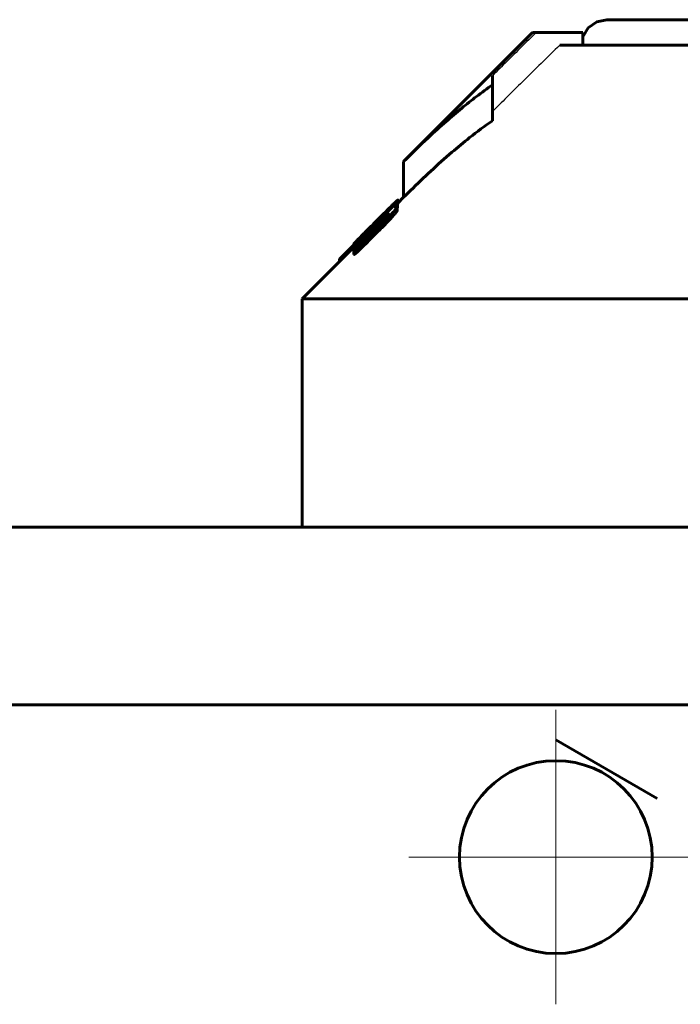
# Model space of a CAD drawing. Header units: millimetres. Extents: x -86 to 204, y -54 to 55.
# Tile 3 of 14: x -31 to -5, y 15 to 54. Entities that reach past the tile are written whole.
import ezdxf

# ---------------------------------------------------------------- set-up
doc = ezdxf.new("R2010")
doc.units = ezdxf.units.MM
for name, pattern in [('K5LT-1', [0]), ('K5LT_AXLED', [12, 7.5, -1.5, 1.5, -1.5]), ('K5LT_BASIC', [0])]:
    doc.linetypes.add(name, pattern=pattern)
doc.layers.add('Системный слой (1)', color=7, linetype='Continuous', true_color=0x6c6c6c)

# ---------------------------------------------------------------- blocks, each defined once
blk = doc.blocks.new('U0')
at = {"layer": 'Системный слой (1)', "color": 150, "linetype": 'K5LT_BASIC', "lineweight": 60, "true_color": 0x0080ff}
for p, q in [((-16.251, 46.584), (-16.246, 46.59)), ((-16.246, 46.59), (-16.244, 46.595)), ((-16.244, 46.595), (-16.243, 46.598))]:
    blk.add_line(p, q, dxfattribs=at)
blk = doc.blocks.new('U3')
at = {"layer": 'Системный слой (1)', "color": 150, "linetype": 'K5LT_BASIC', "lineweight": 60, "true_color": 0x0080ff}
for p, q in [((-17.969, 45.007), (-17.969, 45.006)), ((-17.969, 45.006), (-17.968, 45.006)), ((-17.968, 45.006), (-17.967, 45.006))]:
    blk.add_line(p, q, dxfattribs=at)
blk = doc.blocks.new('U6')
at = {"layer": 'Системный слой (1)', "color": 150, "linetype": 'K5LT_BASIC', "lineweight": 60, "true_color": 0x0080ff}
for p, q in [((-16.243, 46.721), (-16.238, 46.727)), ((-16.238, 46.727), (-16.235, 46.731)), ((-16.235, 46.731), (-16.234, 46.733))]:
    blk.add_line(p, q, dxfattribs=at)
blk = doc.blocks.new('U10')
at = {"layer": 'Системный слой (1)', "color": 150, "linetype": 'K5LT_BASIC', "lineweight": 60, "true_color": 0x0080ff}
for p, q in [((-17.967, 44.89), (-17.967, 44.89)), ((-17.967, 44.89), (-17.967, 44.889)), ((-17.967, 44.889), (-17.967, 44.889))]:
    blk.add_line(p, q, dxfattribs=at)
blk = doc.blocks.new('U12')
at = {"layer": 'Системный слой (1)', "color": 150, "linetype": 'K5LT_BASIC', "lineweight": 60, "true_color": 0x0080ff}
for p, q in [((-7.984, 54), (-8.385, 53.917)), ((-8.719, 53.68), (-8.93, 53.33)), ((-8.385, 53.917), (-8.719, 53.68))]:
    blk.add_line(p, q, dxfattribs=at)
blk = doc.blocks.new('U13')
at = {"layer": 'Системный слой (1)', "color": 150, "linetype": 'K5LT_BASIC', "lineweight": 60, "true_color": 0x0080ff}
for p, q in [((-16.234, 46.766), (-16, 47)), ((-20, 43), (-17.969, 45.031))]:
    blk.add_line(p, q, dxfattribs=at)
blk = doc.blocks.new('U26')
at = {"layer": 'Системный слой (1)', "color": 30, "linetype": 'K5LT_AXLED', "lineweight": 18, "true_color": 0xff8000}
for q in [(-10, 26.8), (-15.8, 21), (-4.2, 21), (-10, 15.2)]:
    blk.add_line((-10, 21), q, dxfattribs=at)

msp = doc.modelspace()

# ---------------------------------------------------------------- linework, layer by layer
at = {"layer": 'Системный слой (1)', "color": 150, "linetype": 'K5LT_BASIC', "lineweight": 60, "true_color": 0x0080ff}
for p, q in [((-7.984, 54), (-0.5, 54)), ((-16, 48.414), (-10.914, 53.5)), ((-10.914, 53.5), (-10.773, 53.5)), ((-8.93, 53.5), (-10.773, 53.5)), ((-8.93, 53), (-8.93, 53.5)), ((-9.846, 53), (-1.75, 53)), ((-12.5, 51.792), (-12.5, 51.433)), ((-12.5, 50.019), (-12.5, 51.433)), ((-16, 47), (-16, 48.414)), ((-16.486, 46.65), (-16.486, 46.652)), ((-16.408, 46.601), (-16.408, 46.674)), ((-16.363, 46.6), (-16.373, 46.59)), ((-16.373, 46.59), (-16.373, 46.587)), ((-16.363, 46.595), (-16.363, 46.6)), ((-16.251, 46.657), (-16.251, 46.641)), ((-16.251, 46.5), (-16.251, 46.641)), ((-16.243, 46.747), (-16.243, 46.739)), ((-16.243, 46.598), (-16.243, 46.739)), ((-16.234, 46.878), (-16.234, 46.875)), ((-16.234, 46.733), (-16.234, 46.875)), ((-16.223, 46.777), (-16.223, 46.895)), ((-16.861, 46.2), (-17.071, 45.989)), ((-16.921, 46.22), (-17.061, 46.08)), ((-16.921, 46.219), (-16.921, 46.22)), ((-16.914, 46.217), (-16.871, 46.26)), ((-16.914, 46.176), (-16.914, 46.217)), ((-16.897, 46.192), (-16.914, 46.176)), ((-16.871, 46.219), (-16.871, 46.26)), ((-16.861, 46.151), (-16.861, 46.2)), ((-16.73, 46.137), (-16.73, 46.229)), ((-16.557, 46.56), (-16.557, 46.556)), ((-16.494, 46.178), (-16.494, 46.32)), ((-16.869, 46.099), (-17.785, 45.191)), ((-17.255, 45.877), (-17.263, 45.869)), ((-17.263, 45.752), (-17.263, 45.869)), ((-17.255, 45.76), (-17.255, 45.877)), ((-17.245, 45.77), (-17.245, 45.84)), ((-17.061, 46.08), (-17.192, 45.949)), ((-17.071, 45.943), (-17.071, 45.989)), ((-17.061, 46.079), (-17.061, 46.08)), ((-16.931, 45.73), (-16.931, 45.871)), ((-16.869, 45.998), (-16.869, 46.099)), ((-17.542, 45.528), (-17.559, 45.511)), ((-17.542, 45.475), (-17.542, 45.528)), ((-17.412, 45.673), (-17.412, 45.669)), ((-17.412, 45.604), (-17.412, 45.669)), ((-17.969, 45.127), (-18.282, 44.815)), ((-17.969, 45.007), (-17.969, 45.149)), ((-17.967, 45.153), (-17.967, 45.155)), ((-17.967, 45.032), (-17.967, 45.033)), ((-17.967, 44.89), (-17.967, 45.032)), ((-17.83, 45.189), (-17.83, 45.257)), ((-17.794, 45.085), (-17.602, 45.274)), ((-17.794, 44.881), (-17.794, 45.023)), ((-17.785, 45.093), (-17.785, 45.191)), ((-17.776, 45.359), (-17.776, 45.361)), ((-17.967, 44.744), (-17.967, 44.886)), ((-18.535, 44.465), (-18.535, 44.551)), ((-18.508, 44.492), (-18.508, 44.584)), ((-20, 43), (20, 43)), ((-20, 34), (-20, 43)), ((68.9, 34), (-68.9, 34)), ((68.9, 27), (-68.9, 27)), ((-10, 25.619), (-6, 23.309))]:
    msp.add_line(p, q, dxfattribs=at)
msp.add_circle((-10, 21), 3.8, dxfattribs=at)
msp.add_arc((997.48, -987.018), 1447.618, 134.486794, 134.534704, dxfattribs=at)
at = {"layer": 'Системный слой (1)', "color": 7, "linetype": 'K5LT-1'}
for points, knots in [([(-10.773, 53.5), (-10.87, 53.404), (-11.064, 53.213), (-11.449, 52.832), (-11.928, 52.359), (-12.309, 51.981), (-12.5, 51.792)], [0, 0, 0, 0, 0.265357, 0.530715, 1.053192, 1.575669, 1.575669, 1.575669, 1.575669]), ([(-9.846, 53), (-10.09, 52.76), (-10.578, 52.279), (-11.275, 51.59), (-11.916, 50.956), (-12.313, 50.563), (-12.5, 50.378)], [0, 0, 0, 0, 1.44746, 2.894893, 4.144494, 5.255882, 5.255882, 5.255882, 5.255882]), ([(-17.82, 45.199), (-17.664, 45.354), (-17.19, 45.825), (-16.716, 46.295), (-16.398, 46.61)], [0, 0, 0, 0, 0.380205, 1.153581, 1.153581, 1.153581, 1.153581])]:
    msp.add_open_spline(points, degree=3, knots=knots, dxfattribs=at)
at = {"layer": 'Системный слой (1)', "color": 150, "linetype": 'K5LT_BASIC', "lineweight": 60, "true_color": 0x0080ff}
for points, knots in [([(-12.5, 51.433), (-12.713, 51.286), (-13.12, 50.988), (-13.729, 50.505), (-14.364, 49.963), (-15.131, 49.267), (-15.683, 48.731), (-16, 48.414)], [0, 0, 0, 0, 1.387012, 2.67714, 4.083997, 5.726255, 8, 8, 8, 8]), ([(-12.5, 50.019), (-12.804, 49.809), (-13.341, 49.407), (-14.149, 48.739), (-14.926, 48.044), (-15.556, 47.441), (-15.909, 47.091), (-16, 47)], [0, 0, 0, 0, 1.976475, 3.553393, 5.475363, 7.34919, 8, 8, 8, 8]), ([(-17.098, 46.042), (-17.025, 46.115), (-16.928, 46.212), (-16.798, 46.341), (-16.671, 46.468), (-16.534, 46.603), (-16.42, 46.714), (-16.372, 46.76), (-16.357, 46.775)], [0, 0, 0, 0, 2.478043, 3.3209, 4.483187, 6.949627, 8.310628, 9, 9, 9, 9]), ([(-16.921, 46.22), (-16.873, 46.268), (-16.803, 46.337), (-16.711, 46.429), (-16.613, 46.526), (-16.537, 46.601), (-16.486, 46.652)], [0, 0, 0, 0, 2.260503, 3.282104, 4.393278, 7, 7, 7, 7]), ([(-16.557, 46.56), (-16.557, 46.56), (-16.558, 46.56), (-16.562, 46.557), (-16.569, 46.552), (-16.58, 46.542), (-16.598, 46.526), (-16.623, 46.502), (-16.653, 46.473), (-16.686, 46.441), (-16.757, 46.372), (-16.82, 46.31), (-16.871, 46.26)], [0, 0, 0, 0, 0.738498, 1.123605, 1.651676, 2.333878, 3.221478, 4.296456, 5.505838, 6.723998, 7.929675, 13, 13, 13, 13]), ([(-16.861, 46.2), (-16.808, 46.254), (-16.726, 46.339), (-16.618, 46.451), (-16.517, 46.557), (-16.449, 46.63), (-16.408, 46.674)], [0, 0, 0, 0, 2.269815, 3.602064, 4.880677, 7, 7, 7, 7]), ([(-16.494, 46.32), (-16.449, 46.372), (-16.396, 46.434), (-16.344, 46.498), (-16.317, 46.532), (-16.284, 46.576), (-16.257, 46.619), (-16.251, 46.636), (-16.251, 46.641)], [0, 0, 0, 0, 3.481941, 4.148827, 4.717471, 6.12149, 7.762537, 9, 9, 9, 9]), ([(-16.486, 46.652), (-16.46, 46.678), (-16.422, 46.715), (-16.371, 46.764), (-16.332, 46.801), (-16.286, 46.844), (-16.254, 46.873), (-16.233, 46.89), (-16.225, 46.896), (-16.223, 46.896), (-16.223, 46.895)], [0, 0, 0, 0, 2.151305, 3.224126, 4.605271, 5.902664, 8.075218, 8.915326, 10.096859, 11, 11, 11, 11]), ([(-16.408, 46.674), (-16.386, 46.699), (-16.347, 46.743), (-16.303, 46.792), (-16.277, 46.821), (-16.262, 46.839), (-16.249, 46.854), (-16.238, 46.868), (-16.234, 46.874), (-16.234, 46.875)], [0, 0, 0, 0, 2.96009, 5.194346, 6.355038, 7.164113, 7.875796, 9.038355, 10, 10, 10, 10]), ([(-16.243, 46.747), (-16.249, 46.743), (-16.26, 46.735), (-16.282, 46.718), (-16.304, 46.699), (-16.329, 46.677), (-16.36, 46.648), (-16.383, 46.625), (-16.398, 46.61)], [0, 0, 0, 0, 1.629055, 2.906814, 4.327646, 5.612699, 6.806872, 9, 9, 9, 9]), ([(-16.251, 46.657), (-16.251, 46.661), (-16.254, 46.663), (-16.264, 46.661), (-16.276, 46.655), (-16.294, 46.645), (-16.325, 46.624), (-16.353, 46.603), (-16.373, 46.587)], [0, 0, 0, 0, 1.589893, 2.42004, 3.594507, 4.801238, 6.039426, 9, 9, 9, 9]), ([(-16.363, 46.6), (-16.349, 46.615), (-16.327, 46.638), (-16.3, 46.668), (-16.283, 46.687), (-16.27, 46.702), (-16.26, 46.714), (-16.252, 46.724), (-16.245, 46.734), (-16.243, 46.738), (-16.243, 46.739)], [0, 0, 0, 0, 2.964952, 4.614973, 6.069953, 7.061237, 7.972172, 8.876657, 9.735021, 11, 11, 11, 11]), ([(-16.234, 46.878), (-16.234, 46.879), (-16.236, 46.88), (-16.241, 46.877), (-16.249, 46.872), (-16.269, 46.856), (-16.305, 46.823), (-16.342, 46.789), (-16.357, 46.775)], [0, 0, 0, 0, 1.136079, 1.986127, 2.981936, 4.192642, 7.163036, 9, 9, 9, 9]), ([(-16.696, 46.174), (-16.696, 46.174), (-16.696, 46.173), (-16.698, 46.171), (-16.699, 46.169), (-16.702, 46.166), (-16.707, 46.161), (-16.717, 46.151), (-16.733, 46.134), (-16.758, 46.109), (-16.794, 46.073), (-16.845, 46.022), (-16.953, 45.915), (-17.208, 45.663), (-17.439, 45.435), (-17.602, 45.274)], [0, 0, 0, 0, 0.033413, 0.065604, 0.095438, 0.145508, 0.23215, 0.387365, 0.671081, 1.119779, 1.730204, 2.574093, 3.850204, 7.415601, 16, 16, 16, 16]), ([(-16.931, 45.871), (-16.881, 45.92), (-16.802, 45.998), (-16.654, 46.149), (-16.559, 46.249), (-16.494, 46.32)], [0, 0, 0, 0, 1.967568, 3.131583, 6, 6, 6, 6]), ([(-16.931, 45.73), (-16.881, 45.779), (-16.802, 45.857), (-16.654, 46.007), (-16.559, 46.108), (-16.494, 46.178)], [0, 0, 0, 0, 1.967568, 3.131583, 6, 6, 6, 6]), ([(-16.914, 46.217), (-16.915, 46.216), (-16.918, 46.214), (-16.92, 46.211), (-16.922, 46.209), (-16.922, 46.208), (-16.922, 46.208)], [0, 0, 0, 0, 2.590616, 3.984401, 5.278209, 7, 7, 7, 7]), ([(-16.922, 46.208), (-16.922, 46.206), (-16.922, 46.203), (-16.92, 46.198), (-16.918, 46.19), (-16.916, 46.182), (-16.914, 46.176)], [0, 0, 0, 0, 1.476822, 2.71056, 4.134393, 7, 7, 7, 7]), ([(-16.897, 46.192), (-16.857, 46.233), (-16.799, 46.293), (-16.727, 46.368), (-16.687, 46.41), (-16.652, 46.447), (-16.622, 46.479), (-16.596, 46.507), (-16.579, 46.527), (-16.566, 46.542), (-16.558, 46.552), (-16.557, 46.555), (-16.557, 46.556)], [0, 0, 0, 0, 3.580268, 5.100923, 6.634919, 7.401923, 8.638999, 9.787158, 10.576912, 11.310979, 12.195734, 13, 13, 13, 13]), ([(-16.869, 46.099), (-16.857, 46.111), (-16.839, 46.129), (-16.814, 46.153), (-16.795, 46.171), (-16.776, 46.189), (-16.754, 46.209), (-16.739, 46.222), (-16.73, 46.229)], [0, 0, 0, 0, 2.296855, 3.391213, 4.702479, 5.903063, 6.992454, 9, 9, 9, 9]), ([(-16.73, 46.229), (-16.702, 46.252), (-16.664, 46.282), (-16.623, 46.313), (-16.597, 46.329), (-16.578, 46.338), (-16.573, 46.335), (-16.573, 46.332)], [0, 0, 0, 0, 3.041361, 4.105165, 5.323279, 6.832619, 8, 8, 8, 8]), ([(-16.573, 46.332), (-16.573, 46.33), (-16.574, 46.326), (-16.578, 46.317), (-16.586, 46.304), (-16.601, 46.284), (-16.622, 46.257), (-16.653, 46.22), (-16.679, 46.192), (-16.696, 46.174)], [0, 0, 0, 0, 1.067082, 1.883444, 3.012436, 4.373345, 5.917926, 7.526436, 10, 10, 10, 10]), ([(-16.494, 46.178), (-16.449, 46.231), (-16.396, 46.292), (-16.344, 46.356), (-16.317, 46.391), (-16.284, 46.435), (-16.257, 46.477), (-16.251, 46.495), (-16.251, 46.5)], [0, 0, 0, 0, 3.481941, 4.148827, 4.717471, 6.12149, 7.762537, 9, 9, 9, 9]), ([(-17.776, 45.361), (-17.729, 45.408), (-17.658, 45.48), (-17.554, 45.586), (-17.462, 45.678), (-17.34, 45.801), (-17.248, 45.893), (-17.192, 45.949)], [0, 0, 0, 0, 2.057392, 3.086999, 4.415999, 5.81559, 8, 8, 8, 8]), ([(-17.263, 45.869), (-17.308, 45.824), (-17.387, 45.744), (-17.472, 45.657), (-17.531, 45.596), (-17.576, 45.55), (-17.612, 45.511), (-17.634, 45.488), (-17.644, 45.476), (-17.653, 45.465), (-17.655, 45.461), (-17.655, 45.46)], [0, 0, 0, 0, 3.167977, 5.524074, 6.294791, 7.738809, 9.200875, 9.890941, 10.50128, 10.989375, 12, 12, 12, 12]), ([(-17.098, 46.042), (-17.158, 45.982), (-17.292, 45.848), (-17.425, 45.714), (-17.498, 45.641)], [0, 0, 0, 0, 2.245032, 5, 5, 5, 5]), ([(-17.245, 45.84), (-17.245, 45.837), (-17.242, 45.836), (-17.229, 45.843), (-17.218, 45.852), (-17.208, 45.859), (-17.195, 45.871), (-17.173, 45.89), (-17.133, 45.928), (-17.095, 45.965), (-17.071, 45.989)], [0, 0, 0, 0, 2.613705, 4.098506, 4.618598, 5.31409, 6.076653, 6.85573, 8.28255, 11, 11, 11, 11]), ([(-17.498, 45.641), (-17.545, 45.593), (-17.636, 45.501), (-17.739, 45.397), (-17.815, 45.318), (-17.874, 45.257), (-17.922, 45.206), (-17.948, 45.178), (-17.962, 45.161), (-17.968, 45.152), (-17.969, 45.149), (-17.969, 45.149)], [0, 0, 0, 0, 2.672838, 5.134842, 6.090894, 7.614268, 9.215202, 10.148092, 10.649099, 11.553228, 12, 12, 12, 12]), ([(-17.83, 45.257), (-17.805, 45.279), (-17.763, 45.318), (-17.709, 45.367), (-17.673, 45.401), (-17.641, 45.431), (-17.602, 45.468), (-17.573, 45.497), (-17.559, 45.511)], [0, 0, 0, 0, 2.906916, 4.718761, 5.461087, 6.409098, 7.73365, 9, 9, 9, 9]), ([(-17.489, 45.605), (-17.508, 45.587), (-17.539, 45.558), (-17.577, 45.522), (-17.604, 45.499), (-17.623, 45.482), (-17.635, 45.472), (-17.644, 45.465), (-17.653, 45.459), (-17.655, 45.459), (-17.655, 45.46)], [0, 0, 0, 0, 2.300991, 3.845776, 5.262191, 6.459112, 7.346373, 8.223839, 9.204166, 11, 11, 11, 11]), ([(-17.542, 45.528), (-17.531, 45.539), (-17.511, 45.56), (-17.483, 45.588), (-17.46, 45.613), (-17.439, 45.636), (-17.425, 45.652), (-17.417, 45.663), (-17.413, 45.667), (-17.412, 45.669)], [0, 0, 0, 0, 2.0462, 3.469608, 5.114136, 6.69772, 8.071111, 9.167716, 10, 10, 10, 10]), ([(-17.412, 45.673), (-17.412, 45.673), (-17.413, 45.673), (-17.416, 45.67), (-17.422, 45.665), (-17.431, 45.658), (-17.442, 45.648), (-17.461, 45.631), (-17.477, 45.616), (-17.489, 45.605)], [0, 0, 0, 0, 0.796601, 1.445995, 2.367245, 3.599608, 4.913356, 6.221497, 10, 10, 10, 10]), ([(-17.969, 45.149), (-17.969, 45.145), (-17.962, 45.147), (-17.932, 45.169), (-17.909, 45.188), (-17.876, 45.216), (-17.849, 45.24), (-17.83, 45.257)], [0, 0, 0, 0, 3.233303, 4.399783, 5.527555, 6.421479, 8, 8, 8, 8]), ([(-17.967, 45.155), (-17.967, 45.157), (-17.959, 45.168), (-17.931, 45.2), (-17.884, 45.249), (-17.828, 45.307), (-17.786, 45.351), (-17.776, 45.361)], [0, 0, 0, 0, 1.789374, 2.928937, 4.433781, 7.133698, 8, 8, 8, 8]), ([(-17.967, 45.032), (-17.967, 45.03), (-17.966, 45.029), (-17.961, 45.031), (-17.955, 45.035), (-17.945, 45.042), (-17.933, 45.052), (-17.918, 45.065), (-17.9, 45.082), (-17.875, 45.104), (-17.837, 45.141), (-17.805, 45.171), (-17.785, 45.191)], [0, 0, 0, 0, 1.255582, 2.044086, 2.87276, 3.698185, 4.533995, 5.495935, 6.616017, 7.852517, 9.716137, 13, 13, 13, 13]), ([(-17.794, 45.085), (-17.817, 45.061), (-17.85, 45.027), (-17.885, 44.99), (-17.903, 44.97), (-17.918, 44.953), (-17.935, 44.934), (-17.949, 44.916), (-17.959, 44.903), (-17.966, 44.892), (-17.967, 44.887), (-17.967, 44.886)], [0, 0, 0, 0, 3.666514, 5.168254, 5.875233, 6.862434, 7.968393, 9.084509, 10.08118, 10.884176, 12, 12, 12, 12]), ([(-17.959, 45.049), (-17.96, 45.047), (-17.962, 45.044), (-17.965, 45.041), (-17.966, 45.038), (-17.967, 45.035), (-17.967, 45.034), (-17.967, 45.033)], [0, 0, 0, 0, 1.366936, 2.45683, 3.992028, 5.487286, 8, 8, 8, 8]), ([(-17.967, 44.886), (-17.964, 44.884), (-17.958, 44.885), (-17.943, 44.893), (-17.931, 44.9), (-17.917, 44.911), (-17.9, 44.924), (-17.884, 44.938), (-17.861, 44.959), (-17.831, 44.986), (-17.806, 45.01), (-17.794, 45.023)], [0, 0, 0, 0, 2.656017, 3.530082, 4.492977, 5.522651, 6.442647, 7.374186, 8.261224, 10.016503, 12, 12, 12, 12]), ([(-17.82, 45.199), (-17.838, 45.181), (-17.864, 45.154), (-17.901, 45.115), (-17.93, 45.082), (-17.95, 45.059), (-17.959, 45.049)], [0, 0, 0, 0, 2.238316, 3.359165, 5.19635, 7, 7, 7, 7]), ([(-18.508, 44.584), (-18.498, 44.595), (-18.48, 44.614), (-18.45, 44.645), (-18.404, 44.692), (-18.346, 44.751), (-18.298, 44.799), (-18.282, 44.815)], [0, 0, 0, 0, 1.509445, 2.203137, 3.226347, 6.346664, 8, 8, 8, 8]), ([(-17.967, 44.744), (-17.964, 44.743), (-17.958, 44.744), (-17.943, 44.751), (-17.931, 44.759), (-17.917, 44.77), (-17.9, 44.783), (-17.884, 44.797), (-17.861, 44.817), (-17.831, 44.845), (-17.806, 44.869), (-17.794, 44.881)], [0, 0, 0, 0, 2.656017, 3.530082, 4.492977, 5.522651, 6.442647, 7.374186, 8.261224, 10.016503, 12, 12, 12, 12]), ([(-18.535, 44.551), (-18.535, 44.552), (-18.534, 44.552), (-18.533, 44.554), (-18.532, 44.555), (-18.53, 44.558), (-18.525, 44.564), (-18.517, 44.573), (-18.511, 44.581), (-18.508, 44.584)], [0, 0, 0, 0, 0.686058, 1.198733, 1.925253, 2.85007, 4.148104, 7.759406, 10, 10, 10, 10])]:
    msp.add_open_spline(points, degree=3, knots=knots, dxfattribs=at)
for points in [[(-16.931, 45.871), (-17.218, 45.589), (-17.506, 45.306), (-17.794, 45.023)], [(-17.245, 45.84), (-17.248, 45.859), (-17.251, 45.871), (-17.255, 45.877)]]:
    msp.add_open_spline(points, degree=3, dxfattribs=at)

# ---------------------------------------------------------------- block references
at = {"layer": 'Системный слой (1)'}
for name in ['U12', 'U13', 'U0', 'U6', 'U3', 'U10', 'U26']:
    msp.add_blockref(name, (0, 0), dxfattribs=at)

doc.saveas('drawing.dxf')
